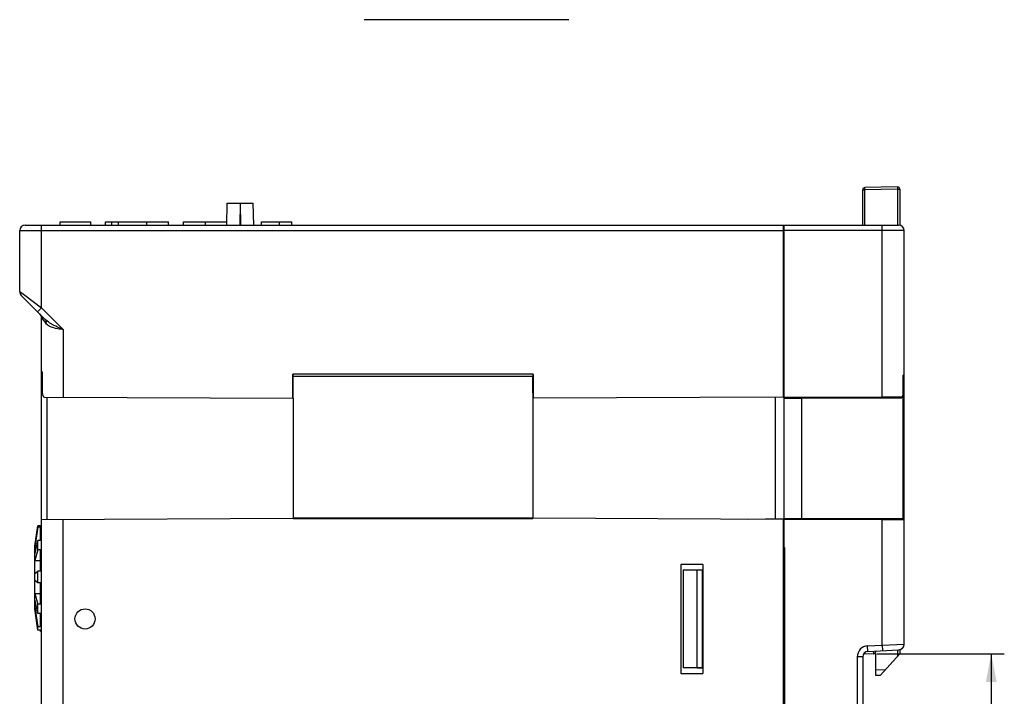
# Model space of a CAD drawing. Header units: millimetres. Extents: x 0 to 420, y 0 to 297.
# Tile 76 of 119: x 223 to 314, y 86 to 148. Entities that reach past the tile are written whole.
import ezdxf

# ---------------------------------------------------------------- set-up
doc = ezdxf.new("R2010")
doc.units = ezdxf.units.MM
doc.header["$LTSCALE"] = 23.1
doc.layers.get('0').update_dxf_attribs({"linetype": 'CONTINUOUS'})
doc.layers.add('02___PRT_ALL_AXES', color=7, linetype='CONTINUOUS')
doc.layers.add('03__ASM_ALL_CURVES', color=7, linetype='CONTINUOUS')
doc.styles.get("Standard").update_dxf_attribs({"font": 'txt', "width": 0.6})
doc.dimstyles.new('DIMSTYLE_2', dxfattribs={"dimtxt": 4, "dimasz": 2.6, "dimexe": 1.2, "dimexo": 0.1, "dimgap": 1, "dimtad": 1, "dimdec": 0, "dimzin": 0, "dimdsep": 46, "dimtxsty": 'Standard', "dimblk": '_FILLED', "dimblk1": '_FILLED', "dimblk2": '_FILLED', "dimcen": 0.09, "dimazin": 0, "dimtp": 0.01, "dimtm": 0.01, "dimtfac": 1, "dimtdec": 0, "dimtofl": 0, "dimtmove": 0, "dimatfit": 3, "dimldrblk": '_FILLED', "dimfxl": 1, "dimtolj": 1, "dimtzin": 0, "dimarcsym": 0})

# ---------------------------------------------------------------- blocks, each defined once
blk = doc.blocks.new('_FILLED')
at = {"color": 0, "linetype": 'ByBlock'}
blk.add_solid([(0, 0), (-1, 0.192), (-1, -0.192)], dxfattribs=at)
blk = doc.blocks.new('*D7')
at = {"color": 2, "linetype": 'Continuous', "transparency": 16777216}
for p, q in [((301.915, 89.462), (313.615, 89.462)), ((312.415, 89.462), (312.415, 71.907)), ((312.415, 54.352), (312.415, 71.907)), ((301.915, 54.352), (313.615, 54.352))]:
    blk.add_line(p, q, dxfattribs=at)
at = {"color": 2, "linetype": 'Continuous', "transparency": 16777216, "xscale": 2.6, "yscale": 2.6, "zscale": 2.6}
for p, rotation in [((312.415, 89.462), 90), ((312.415, 54.352), 270)]:
    blk.add_blockref('_FILLED', p, dxfattribs=dict(at, rotation=rotation))
at = {"color": 2, "linetype": 'Continuous', "transparency": 16777216, "insert": (307.415, 71.907), "char_height": 4, "width": 4.8, "attachment_point": 2, "rotation": 90, "line_spacing_factor": 0.9}
blk.add_mtext('35', dxfattribs=at)

msp = doc.modelspace()

# ---------------------------------------------------------------- linework, layer by layer
at = {"color": 7, "linetype": 'Continuous'}
for p, q in [((273.626, 147.66), (254.843, 147.66)), ((254.843, 147.66), (254.843, 147.66)), ((300.615, 128.807), (300.615, 132.056)), ((300.615, 132.056), (300.811, 132.056)), ((303.811, 132.308), (300.811, 132.256)), ((303.811, 132.108), (300.811, 132.056)), ((300.811, 128.807), (300.811, 132.056)), ((303.811, 132.108), (303.811, 128.807)), ((303.811, 132.108), (304.015, 132.108)), ((304.015, 132.108), (304.015, 128.795)), ((242.218, 128.807), (242.253, 130.807)), ((242.253, 130.807), (244.645, 130.807)), ((243.444, 130.807), (243.411, 128.807)), ((243.518, 128.807), (243.485, 130.807)), ((244.715, 128.807), (244.645, 130.807)), ((223.715, 128.807), (303.915, 128.807)), ((225.215, 121.214), (225.215, 128.807)), ((226.935, 128.807), (226.935, 129.107)), ((226.935, 129.107), (229.735, 129.107)), ((229.735, 128.807), (229.735, 129.107)), ((231.078, 128.807), (231.078, 129.107)), ((231.078, 129.107), (236.885, 129.107)), ((231.685, 128.807), (231.685, 129.107)), ((232.291, 128.807), (232.291, 129.107)), ((234.885, 128.807), (234.885, 129.107)), ((236.885, 128.807), (236.885, 129.107)), ((238.265, 128.807), (238.265, 129.107)), ((238.265, 129.107), (242.223, 129.107)), ((240.265, 128.807), (240.265, 129.107)), ((245.415, 128.807), (245.415, 129.107)), ((245.415, 129.107), (248.215, 129.107)), ((247.083, 128.807), (247.083, 129.107)), ((248.215, 128.807), (248.215, 129.107)), ((293.315, 128.807), (293.315, 113.027)), ((293.415, 83.41), (293.415, 128.807)), ((302.415, 113.032), (302.415, 128.807)), ((223.215, 122.714), (223.215, 128.307)), ((223.215, 128.307), (293.315, 128.307)), ((304.415, 128.307), (293.415, 128.307)), ((304.415, 90.33), (304.415, 128.307)), ((293.415, 127.407), (293.315, 127.406)), ((223.215, 122.714), (223.682, 122.363)), ((223.361, 122.36), (225.568, 120.153)), ((223.682, 122.363), (225.215, 121.214)), ((225.215, 121.214), (224.861, 120.86)), ((225.215, 121.214), (227.215, 119.214)), ((225.215, 22.314), (225.215, 120.3)), ((225.215, 120.3), (225.432, 120.027)), ((225.432, 120.027), (225.613, 119.801)), ((227.215, 119.214), (227.215, 113.017)), ((225.283, 115.326), (225.215, 115.326)), ((225.283, 115.326), (225.283, 113.527)), ((248.295, 112.907), (248.295, 115.123)), ((270.353, 115.123), (248.295, 115.123)), ((270.349, 114.923), (248.297, 114.923)), ((248.315, 113.407), (248.315, 114.916)), ((270.315, 114.907), (248.315, 114.907)), ((270.315, 114.907), (270.315, 113.407)), ((270.317, 113.407), (270.317, 114.907)), ((270.353, 115.123), (270.353, 112.907)), ((293.415, 114.935), (293.315, 114.936)), ((293.365, 114.935), (293.365, 101.879)), ((304.415, 115.039), (304.334, 115.039)), ((304.334, 113.439), (304.334, 115.039)), ((304.338, 113.439), (304.338, 115.012)), ((225.494, 113.026), (248.295, 112.907)), ((225.712, 113.025), (225.712, 101.788)), ((293.315, 113.027), (270.353, 112.907)), ((292.565, 113.023), (292.565, 101.864)), ((293.415, 113.035), (295.015, 113.007)), ((295.015, 113.007), (302.415, 113.032)), ((302.415, 113.032), (302.535, 113.033)), ((302.415, 113.032), (302.415, 112.932)), ((302.535, 113.033), (302.651, 113.033)), ((302.651, 113.033), (303.763, 113.037)), ((303.763, 113.037), (304.133, 113.038)), ((304.133, 113.038), (304.158, 113.038)), ((304.315, 101.874), (304.315, 113.195)), ((304.334, 113.439), (304.338, 113.439)), ((248.315, 112.907), (248.315, 101.889)), ((270.315, 112.907), (270.315, 101.889)), ((293.415, 112.935), (295.015, 112.907)), ((295.015, 112.907), (304.071, 112.938)), ((295.015, 101.907), (295.015, 112.907)), ((304.072, 112.938), (304.071, 112.938)), ((293.365, 109.857), (293.415, 109.857)), ((293.365, 109.607), (293.415, 109.607)), ((293.365, 108.257), (293.415, 108.257)), ((225.215, 101.786), (248.315, 101.907)), ((227.215, 83.525), (227.215, 101.796)), ((270.315, 101.907), (248.315, 101.907)), ((248.315, 101.889), (270.315, 101.889)), ((293.315, 101.786), (270.315, 101.907)), ((290.015, 101.819), (295.015, 101.907)), ((293.315, 101.786), (293.315, 83.525)), ((293.415, 101.779), (295.015, 101.807)), ((295.015, 101.907), (304.315, 101.874)), ((295.015, 101.807), (302.415, 101.781)), ((302.415, 101.881), (302.415, 101.781)), ((302.415, 90.252), (302.415, 101.781)), ((302.415, 101.781), (302.601, 101.78)), ((302.601, 101.78), (304.012, 101.775)), ((304.012, 101.775), (304.415, 101.774)), ((224.615, 99.326), (224.865, 101.205)), ((224.865, 101.074), (224.615, 99.247)), ((224.865, 101.074), (224.865, 101.205)), ((225.215, 101.205), (224.865, 101.205)), ((225.115, 101.074), (224.865, 101.074)), ((225.115, 99.852), (225.115, 101.074)), ((224.615, 98.514), (224.865, 99.852)), ((224.865, 99.007), (224.865, 99.852)), ((225.115, 99.852), (224.865, 99.852)), ((224.615, 93.507), (224.615, 99.326)), ((224.615, 99.247), (224.751, 99.247)), ((224.865, 99.007), (224.615, 98.007)), ((225.115, 99.007), (224.865, 99.007)), ((225.115, 97.029), (225.115, 99.007)), ((293.415, 99.207), (293.315, 99.206)), ((293.439, 99.207), (293.415, 99.207)), ((293.439, 99.207), (293.439, 83.961)), ((224.615, 98.007), (225.115, 98.007)), ((285.926, 97.668), (283.903, 97.668)), ((283.903, 97.668), (283.903, 87.645)), ((285.926, 97.668), (285.926, 87.645)), ((224.615, 96.82), (224.865, 97.029)), ((224.865, 95.984), (224.865, 97.029)), ((225.115, 97.029), (224.865, 97.029)), ((284.115, 97.157), (285.915, 97.157)), ((285.415, 97.134), (284.115, 97.157)), ((284.115, 97.157), (284.115, 88.157)), ((285.892, 97.134), (285.415, 97.134)), ((285.415, 88.179), (285.415, 97.134)), ((285.915, 97.157), (285.892, 97.134)), ((285.892, 88.179), (285.892, 97.134)), ((224.865, 95.984), (224.615, 96.193)), ((225.115, 95.984), (224.865, 95.984)), ((225.115, 94.007), (225.115, 95.984)), ((224.615, 95.007), (224.865, 94.007)), ((224.615, 95.007), (225.115, 95.007)), ((224.865, 93.161), (224.615, 94.499)), ((224.615, 93.766), (224.865, 91.939)), ((224.615, 93.766), (224.751, 93.766)), ((224.865, 91.616), (224.615, 93.572)), ((224.623, 93.507), (224.615, 93.507)), ((224.865, 93.161), (224.865, 94.007)), ((225.115, 94.007), (224.865, 94.007)), ((225.115, 93.161), (224.865, 93.161)), ((225.115, 91.939), (225.115, 93.161)), ((224.865, 91.616), (224.865, 91.939)), ((225.115, 91.939), (224.865, 91.939)), ((225.115, 91.616), (224.865, 91.616)), ((225.115, 91.507), (225.115, 91.616)), ((225.215, 91.507), (225.115, 91.507)), ((300.808, 89.497), (301.815, 89.462)), ((301.062, 90.181), (302.415, 90.252)), ((301.088, 89.681), (301.062, 90.181)), ((301.088, 89.681), (303.941, 89.831)), ((301.815, 89.72), (301.815, 89.669)), ((302.415, 90.252), (304.415, 90.33)), ((302.415, 90.252), (302.441, 89.752)), ((303.818, 89.825), (303.818, 89.243)), ((304.015, 89.841), (304.015, 89.462)), ((300.615, 89.182), (300.115, 89.182)), ((300.115, 89.182), (300.115, 54.631)), ((300.615, 89.182), (300.615, 54.631)), ((301.815, 87.462), (301.815, 89.462)), ((304.015, 89.462), (302.221, 87.469)), ((285.415, 88.179), (284.115, 88.157)), ((285.915, 88.157), (284.115, 88.157)), ((285.415, 88.179), (285.892, 88.179)), ((285.915, 88.157), (285.892, 88.179)), ((302.678, 87.977), (301.815, 87.962)), ((283.903, 87.645), (285.926, 87.645)), ((285.915, 87.656), (285.926, 87.645)), ((302.221, 87.469), (301.815, 87.462)), ((293.415, 86.107), (293.315, 86.107)), ((293.365, 85.657), (293.365, 86.107)), ((293.415, 85.657), (293.315, 85.657))]:
    msp.add_line(p, q, dxfattribs=at)
for points in [[(304.072, 112.938), (304.079, 112.938), (304.122, 112.944), (304.163, 112.959), (304.201, 112.983), (304.234, 113.014), (304.26, 113.051), (304.282, 113.093)], [(304.282, 113.093), (304.3, 113.138), (304.314, 113.189), (304.324, 113.242), (304.331, 113.298), (304.336, 113.355)], [(304.336, 113.355), (304.338, 113.413), (304.338, 113.439)]]:
    msp.add_lwpolyline(points, dxfattribs=at)
for centre, radius, start, end in [((300.815, 132.056), 0.2, 91, 180), ((303.815, 132.108), 0.2, 0, 91), ((223.715, 128.307), 0.5, 90, 180), ((303.915, 128.307), 0.5, 0, 90), ((223.715, 122.714), 0.5, 180, 225), ((224.715, 120.3), 0.5, 0, 45), ((225.515, 115.326), 0.3, 180, 219.60031), ((304.315, 115.039), 0.1, 283.90566, 360), ((304.315, 101.774), 0.1, 0, 89.8), ((301.115, 89.182), 1, 93, 180), ((301.115, 89.182), 0.5, 93, 180), ((300.815, 89.697), 0.2, 247.94551, 268), ((301.615, 89.669), 0.2, 268, 360), ((303.915, 90.33), 0.5, 273, 360)]:
    msp.add_arc(centre, radius, start, end, dxfattribs=at)
for centre, major_axis, ratio, start_param, end_param in [((248.297, 115.123), (0, 0.2), 0.012218, -4.712389, -3.146829), ((270.349, 115.123), (0, 0.2), 0.022693, -3.136357, -1.570796), ((248.308, 113.407), (0, 0.5), 0.012219, -3.141657, -1.570888), ((270.328, 113.407), (0, 0.5), 0.022696, -4.712243, -3.141474)]:
    msp.add_ellipse(centre, major_axis=major_axis, ratio=ratio, start_param=start_param, end_param=end_param, dxfattribs=at)
for points, knots in [([(300.811, 132.056), (300.811, 132.069), (300.81, 132.094), (300.81, 132.131), (300.81, 132.165), (300.81, 132.195), (300.81, 132.217), (300.81, 132.231), (300.81, 132.24), (300.81, 132.246), (300.81, 132.251), (300.811, 132.254), (300.811, 132.256), (300.811, 132.256)], [0, 0, 0, 0, 0.194589, 0.382483, 0.555344, 0.706733, 0.830963, 0.881442, 0.923443, 0.956491, 0.980351, 0.994864, 1, 1, 1, 1]), ([(303.811, 132.308), (303.811, 132.308), (303.811, 132.306), (303.81, 132.304), (303.81, 132.299), (303.81, 132.292), (303.81, 132.284), (303.81, 132.269), (303.81, 132.248), (303.81, 132.218), (303.81, 132.184), (303.81, 132.147), (303.811, 132.121), (303.811, 132.108)], [0, 0, 0, 0, 0.005137, 0.019653, 0.043515, 0.076565, 0.11857, 0.169056, 0.293307, 0.444726, 0.617585, 0.805434, 1, 1, 1, 1]), ([(225.568, 120.153), (225.608, 120.113), (225.661, 119.989), (225.637, 119.863), (225.615, 119.799)], [0, 0, 0, 0, 0.457575, 1, 1, 1, 1]), ([(226.373, 119.594), (226.298, 119.633), (226.011, 119.789), (225.74, 119.981), (225.568, 120.153)], [0, 0, 0, 0, 0.257643, 1, 1, 1, 1]), ([(226.357, 119.364), (226.21, 119.404), (225.932, 119.503), (225.7, 119.693), (225.613, 119.801)], [0, 0, 0, 0, 0.524842, 1, 1, 1, 1]), ([(227.215, 119.214), (227.14, 119.224), (226.853, 119.262), (226.565, 119.307), (226.357, 119.364)], [0, 0, 0, 0, 0.257644, 1, 1, 1, 1]), ([(227.215, 119.214), (227.143, 119.244), (226.86, 119.364), (226.578, 119.489), (226.373, 119.594)], [0, 0, 0, 0, 0.252671, 1, 1, 1, 1]), ([(225.283, 113.527), (225.283, 113.461), (225.29, 113.337), (225.32, 113.176), (225.384, 113.054), (225.461, 113.026), (225.494, 113.026)], [0, 0, 0, 0, 0.338088, 0.623188, 0.83125, 1, 1, 1, 1]), ([(295.015, 113.007), (295.015, 112.994), (295.015, 112.975), (295.015, 112.952), (295.015, 112.937), (295.015, 112.925), (295.016, 112.915), (295.014, 112.911), (295.016, 112.907), (295.015, 112.907)], [0, 0, 0, 0, 0.382179, 0.555668, 0.707181, 0.831488, 0.923683, 0.980558, 1, 1, 1, 1]), ([(304.158, 113.038), (304.158, 113.013), (304.142, 112.964), (304.095, 112.939), (304.072, 112.938)], [0, 0, 0, 0, 0.523865, 1, 1, 1, 1]), ([(304.206, 113.048), (304.221, 113.055), (304.26, 113.083), (304.301, 113.161), (304.316, 113.229), (304.322, 113.268)], [0, 0, 0, 0, 0.188947, 0.538057, 1, 1, 1, 1]), ([(304.322, 113.268), (304.324, 113.281), (304.332, 113.338), (304.334, 113.395), (304.334, 113.439)], [0, 0, 0, 0, 0.238371, 1, 1, 1, 1]), ([(295.015, 101.907), (295.016, 101.907), (295.014, 101.903), (295.016, 101.898), (295.015, 101.888), (295.015, 101.877), (295.015, 101.861), (295.015, 101.838), (295.015, 101.819), (295.015, 101.807)], [0, 0, 0, 0, 0.019442, 0.076317, 0.168512, 0.292819, 0.444332, 0.617821, 1, 1, 1, 1]), ([(300.808, 89.497), (300.807, 89.497), (300.808, 89.499), (300.807, 89.502), (300.807, 89.509), (300.807, 89.518), (300.807, 89.529), (300.807, 89.548), (300.807, 89.564), (300.807, 89.575)], [0, 0, 0, 0, 0.016482, 0.064721, 0.144545, 0.255641, 0.397622, 0.569671, 1, 1, 1, 1]), ([(301.608, 89.708), (301.608, 89.691), (301.607, 89.658), (301.607, 89.611), (301.607, 89.57), (301.607, 89.535), (301.607, 89.511), (301.607, 89.495), (301.607, 89.486), (301.607, 89.479), (301.607, 89.473), (301.608, 89.471), (301.607, 89.469), (301.608, 89.469)], [0, 0, 0, 0, 0.218321, 0.41532, 0.587749, 0.732779, 0.848109, 0.894045, 0.931906, 0.961514, 0.982768, 0.995603, 1, 1, 1, 1])]:
    msp.add_open_spline(points, degree=3, knots=knots, dxfattribs=at)
for points in [[(304.338, 115.011), (304.338, 115.021), (304.337, 115.03), (304.334, 115.039)], [(304.158, 113.038), (304.174, 113.038), (304.191, 113.042), (304.206, 113.048)]]:
    msp.add_open_spline(points, degree=3, dxfattribs=at)
at = {"layer": '02___PRT_ALL_AXES', "color": 7, "linetype": 'Continuous'}
msp.add_circle((229.215, 92.657), 0.925, dxfattribs=at)
at = {"layer": '03__ASM_ALL_CURVES', "color": 4, "linetype": 'Continuous'}
msp.add_line((293.415, 101.879), (293.415, 112.935), dxfattribs=at)

# ---------------------------------------------------------------- dimensions: what is measured, and where the dimension line sits
at = {"color": 2, "linetype": 'Continuous'}
dim = msp.add_linear_dim(base=(312.415, 54.352), p1=(301.815, 89.462), p2=(301.815, 54.352), angle=270, dimstyle='DIMSTYLE_2', dxfattribs=at)
dim.commit()
dim.dimension.update_dxf_attribs({"geometry": '*D7', "text_midpoint": (312.415, 71.982), "dimtype": 160})

doc.saveas('drawing.dxf')
